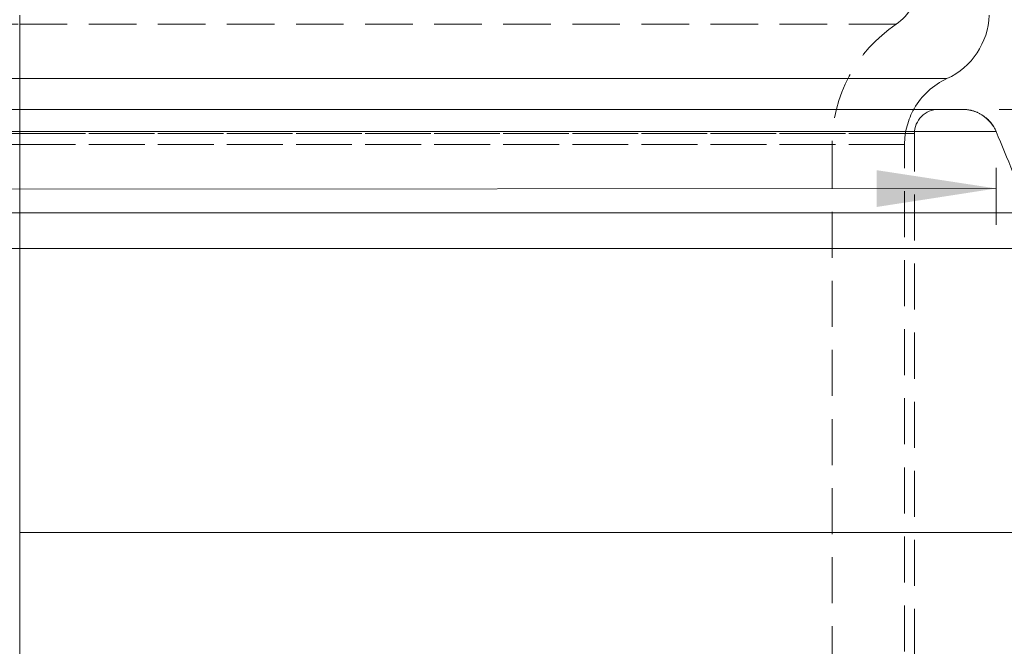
# Model space of a CAD drawing. Header units: millimetres. Extents: x 0 to 420, y 0 to 297.
# Tile 7 of 15: x 282 to 309, y 87 to 105. Entities that reach past the tile are written whole.
import ezdxf

# ---------------------------------------------------------------- set-up
doc = ezdxf.new("R2010")
doc.units = ezdxf.units.MM
doc.linetypes.add('HIDDEN', pattern=[1.905, 1.27, -0.635])
doc.styles.add('SLDTEXTSTYLE0', font='TXT', dxfattribs={"width": 0.75})
doc.dimstyles.new('SLDDIMSTYLE0', dxfattribs={"dimtxt": 3.5, "dimasz": 3.302, "dimexe": 0, "dimexo": 0.0625, "dimgap": 0.875, "dimtad": 1, "dimlfac": 1.5, "dimrnd": 1e-09, "dimzin": 12, "dimdsep": 46, "dimtxsty": 'SLDTEXTSTYLE0', "dimsah": 1, "dimcen": 0.09, "dimadec": 0, "dimazin": 3, "dimtfac": 1, "dimtofl": 0, "dimtmove": 0, "dimatfit": 3, "dimfxl": 0, "dimfrac": 2, "dimtolj": 1, "dimtzin": 12, "dimarcsym": 0})
doc.dimstyles.new('SLDDIMSTYLE1', dxfattribs={"dimtxt": 3.5, "dimasz": 3.302, "dimexe": 0, "dimexo": 0.0625, "dimgap": 0.875, "dimtad": 1, "dimdec": 6, "dimlfac": 1.5, "dimrnd": 1e-09, "dimzin": 12, "dimdsep": 46, "dimtxsty": 'SLDTEXTSTYLE0', "dimsah": 1, "dimcen": 0.09, "dimadec": 0, "dimazin": 3, "dimtfac": 1, "dimtofl": 0, "dimtmove": 0, "dimatfit": 3, "dimfxl": 0, "dimfrac": 2, "dimtolj": 1, "dimtzin": 12, "dimarcsym": 0})

# ---------------------------------------------------------------- blocks, each defined once
blk = doc.blocks.new('_D_9')
at = {"color": 7, "linetype": 'Continuous', "lineweight": 0}
for p, q in [((291.596, 149.411), (320.691, 149.411)), ((319.691, 149.411), (319.691, 102.077)), ((308.535, 102.077), (320.691, 102.077))]:
    blk.add_line(p, q, dxfattribs=at)
for points in [[(319.691, 149.411), (319.183, 146.109), (320.199, 146.109)], [(319.691, 102.077), (320.199, 105.379), (319.183, 105.379)]]:
    blk.add_solid(points, dxfattribs=at)
at = {"color": 7, "linetype": 'Continuous', "lineweight": 0, "insert": (315.179, 122.159), "char_height": 3.5, "attachment_point": 1, "rotation": 90, "style": 'SLDTEXTSTYLE0'}
blk.add_mtext('71', dxfattribs=at)
blk = doc.blocks.new('_D_10')
at = {"color": 7, "linetype": 'Continuous', "lineweight": 0}
for p, q in [((291.596, 149.411), (330.019, 149.411)), ((329.019, 149.411), (329.019, 81.411)), ((306.931, 81.411), (330.019, 81.411))]:
    blk.add_line(p, q, dxfattribs=at)
for points in [[(329.019, 149.411), (328.511, 146.109), (329.527, 146.109)], [(329.019, 81.411), (329.527, 84.713), (328.511, 84.713)]]:
    blk.add_solid(points, dxfattribs=at)
at = {"color": 7, "linetype": 'Continuous', "lineweight": 0, "insert": (324.507, 98.494), "char_height": 3.5, "attachment_point": 1, "rotation": 90, "style": 'SLDTEXTSTYLE0'}
blk.add_mtext('102', dxfattribs=at)
blk = doc.blocks.new('_D_11')
at = {"color": 7, "linetype": 'Continuous', "lineweight": 0}
for p, q in [((308.458, 100.464), (308.459, 98.897)), ((248.197, 100.413), (248.198, 98.846)), ((248.197, 99.846), (214.377, 99.817)), ((248.197, 99.846), (308.458, 99.897))]:
    blk.add_line(p, q, dxfattribs=at)
for points in [[(248.197, 99.846), (251.5, 99.341), (251.499, 100.357)], [(308.458, 99.897), (305.156, 100.402), (305.157, 99.386)]]:
    blk.add_solid(points, dxfattribs=at)
at = {"color": 7, "linetype": 'Continuous', "lineweight": 0, "insert": (214.374, 104.328), "char_height": 3.5, "attachment_point": 1, "rotation": 0.0491, "style": 'SLDTEXTSTYLE0'}
blk.add_mtext('90,39', dxfattribs=at)

msp = doc.modelspace()

# ---------------------------------------------------------------- linework, layer by layer
at = {"color": 7, "linetype": 'Continuous', "lineweight": 15}
for p, q in [((281.52944539, 102.92594417), (281.52944539, 104.67426264)), ((248.32944466, 102.07739506), (281.52944539, 102.07739506)), ((281.52944539, 102.07739506), (281.52944539, 101.46445815)), ((248.32944466, 101.46445815), (281.52944539, 101.46445815)), ((281.52944539, 99.22286529), (281.52944539, 101.46445815)), ((248.32944466, 99.22286529), (281.52944539, 99.22286529)), ((281.52944539, 99.22286529), (281.52944539, 98.24048265)), ((248.32944466, 98.24048265), (281.52944539, 98.24048265)), ((281.52944539, 90.41072835), (281.52944539, 98.24048265)), ((281.52944539, 90.41072835), (281.52944539, 82.58097435))]:
    msp.add_line(p, q, dxfattribs=at)
at = {"color": 7, "linetype": 'HIDDEN', "lineweight": 0}
for p, q in [((281.52944539, 104.67426264), (281.52944539, 102.92594417)), ((281.52944539, 102.92594417), (281.52944539, 101.10782369)), ((281.52944539, 102.09744954), (281.52944539, 101.10782369)), ((281.52944539, 101.41072953), (281.52944539, 102.07739506)), ((281.52944539, 102.07739506), (281.52944539, 101.46445815)), ((248.32944466, 101.46445815), (281.52944539, 101.46445815)), ((281.52944539, 99.22286529), (281.52944539, 101.46445815)), ((281.52944539, 79.41072833), (281.52944539, 101.41072953)), ((306.20163574, 79.41072833), (306.20163574, 101.41072953)), ((303.93140161, 82.74406166), (303.93140161, 101.10782369)), ((305.93140069, 81.41072842), (305.93140069, 101.10782369)), ((248.32944466, 99.22286529), (281.52944539, 99.22286529)), ((281.52944539, 99.22286529), (281.52944539, 98.24048265)), ((248.32944466, 98.24048265), (281.52944539, 98.24048265)), ((281.52944539, 90.41072835), (281.52944539, 98.24048265)), ((281.52944539, 90.41072835), (281.52944539, 82.58097435))]:
    msp.add_line(p, q, dxfattribs=at)
at = {"color": 8, "linetype": 'Continuous', "lineweight": 15}
msp.add_line((281.52944539, 102.92594417), (281.52944539, 102.09744954), dxfattribs=at)
at = {"color": 7, "linetype": 'HIDDEN', "lineweight": 0}
for centre, radius, start, end in [((304.95822754, 105.53554184), 1.33333333, 303.881015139, 358), ((307.93140117, 101.10782426), 4, 123.881015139, 179.999999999), ((307.93140117, 101.10782426), 2, 150.342594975, 179.999999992), ((306.86830191, 101.4107283), 0.66666667, 89.999999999, 179.9999946)]:
    msp.add_arc(centre, radius, start, end, dxfattribs=at)
at = {"color": 7, "linetype": 'Continuous', "lineweight": 15}
for centre, radius, start, end in [((306.2647345, 104.74406163), 2, 294.624318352, 358), ((307.93140117, 101.10782426), 2, 114.624318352, 150.342594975), ((307.53496858, 101.07739496), 1, 22.771808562, 90), ((246.98677492, 75.66032677), 66.66666667, 20.6977480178, 22.771808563)]:
    msp.add_arc(centre, radius, start, end, dxfattribs=at)
at = {"color": 7, "linetype": 'HIDDEN', "lineweight": 0}
for points, knots in [([(257.35736982, 104.42861245), (257.35736982, 104.42861245), (257.38334088, 104.42861254), (257.49930406, 104.42861242), (257.55066934, 104.42861253), (257.69074206, 104.42861241), (257.77884497, 104.42861213), (258.00803276, 104.42861284), (258.14832616, 104.42861151), (258.50868425, 104.42861359), (258.72746675, 104.42860906), (259.15085105, 104.4286139), (259.30845523, 104.42859905), (259.65875049, 104.42860282), (259.85207946, 104.42861234), (260.28265572, 104.4286128), (260.51994153, 104.42862327), (260.91546198, 104.42862635), (261.05425121, 104.4286236), (261.34088043, 104.42861631), (261.4892548, 104.42861238), (262.25630056, 104.42861283), (262.95118847, 104.42861251), (264.47613037, 104.42861257), (265.27576425, 104.42861794), (266.50468795, 104.42860833), (266.91968852, 104.42860281), (267.75837538, 104.4286075), (268.18276291, 104.42861251), (269.4613418, 104.42861284), (270.31690471, 104.42861307), (272.03201705, 104.42861175), (272.89163245, 104.42861241), (274.61361413, 104.42861252), (275.47601743, 104.42861248), (278.06613542, 104.4286124), (279.79679169, 104.42861245), (281.52944539, 104.42861245)], [0, 0, 0, 0, 0.125, 0.125, 0.1875, 0.1875, 0.25, 0.25, 0.3125, 0.3125, 0.375, 0.375, 0.40625, 0.40625, 0.4375, 0.4375, 0.46875, 0.46875, 0.484375, 0.484375, 0.5, 0.5, 0.5625, 0.5625, 0.625, 0.625, 0.65625, 0.65625, 0.6875, 0.6875, 0.75, 0.75, 0.8125, 0.8125, 0.875, 0.875, 1, 1, 1, 1]), ([(305.70152095, 104.42861245), (305.70152095, 104.42861245), (305.67554989, 104.42861254), (305.55958671, 104.42861242), (305.50822143, 104.42861253), (305.36814871, 104.42861241), (305.2800458, 104.42861213), (305.05085802, 104.42861284), (304.91056461, 104.42861151), (304.55020652, 104.42861359), (304.33142403, 104.42860906), (303.90803972, 104.4286139), (303.75043554, 104.42859905), (303.40014029, 104.42860282), (303.20681132, 104.42861234), (302.77623506, 104.4286128), (302.53894924, 104.42862327), (302.14342879, 104.42862635), (302.00463956, 104.4286236), (301.71801035, 104.42861631), (301.56963597, 104.42861238), (300.80259021, 104.42861283), (300.1077023, 104.42861251), (298.5827604, 104.42861257), (297.78312652, 104.42861794), (296.55420282, 104.42860833), (296.13920225, 104.42860281), (295.30051539, 104.4286075), (294.87612786, 104.42861251), (293.59754898, 104.42861284), (292.74198606, 104.42861307), (291.02687372, 104.42861175), (290.16725832, 104.42861241), (288.44527664, 104.42861252), (287.58287334, 104.42861248), (284.99275535, 104.4286124), (283.26209908, 104.42861245), (281.52944539, 104.42861245)], [0, 0, 0, 0, 0.125, 0.125, 0.1875, 0.1875, 0.25, 0.25, 0.3125, 0.3125, 0.375, 0.375, 0.40625, 0.40625, 0.4375, 0.4375, 0.46875, 0.46875, 0.484375, 0.484375, 0.5, 0.5, 0.5625, 0.5625, 0.625, 0.625, 0.65625, 0.65625, 0.6875, 0.6875, 0.75, 0.75, 0.8125, 0.8125, 0.875, 0.875, 1, 1, 1, 1]), ([(281.52944539, 104.42861245), (283.26623822, 104.42861245), (285.00212431, 104.42861254), (287.60326486, 104.42861242), (288.46986793, 104.42861253), (290.20177031, 104.42861241), (291.06504838, 104.42861213), (292.78048304, 104.42861284), (293.63319239, 104.42861151), (295.32306632, 104.42861359), (296.16048075, 104.42860906), (297.39804904, 104.4286139), (297.80817808, 104.42859905), (298.60532198, 104.42860282), (298.99388726, 104.42861234), (299.74684598, 104.4286128), (300.11121822, 104.42862327), (300.63598602, 104.42862635), (300.80743677, 104.4286236), (301.13677938, 104.42861631), (301.29542441, 104.42861238), (302.05866702, 104.42861283), (302.57248934, 104.42861251), (303.43914875, 104.42861257), (303.7774628, 104.42861794), (304.19607372, 104.42860833), (304.3206362, 104.42860281), (304.54549238, 104.4286075), (304.64595098, 104.42861251), (304.91717776, 104.42861284), (305.05678915, 104.42861307), (305.28430564, 104.42861175), (305.37135509, 104.42861241), (305.50977431, 104.42861252), (305.56066389, 104.42861248), (305.67561376, 104.4286124), (305.70152095, 104.42861245), (305.70152095, 104.42861245)], [0, 0, 0, 0, 0.125, 0.125, 0.1875, 0.1875, 0.25, 0.25, 0.3125, 0.3125, 0.375, 0.375, 0.40625, 0.40625, 0.4375, 0.4375, 0.46875, 0.46875, 0.484375, 0.484375, 0.5, 0.5, 0.5625, 0.5625, 0.625, 0.625, 0.65625, 0.65625, 0.6875, 0.6875, 0.75, 0.75, 0.8125, 0.8125, 0.875, 0.875, 1, 1, 1, 1]), ([(281.52944539, 102.92594294), (283.35188234, 102.92594294), (285.17244548, 102.9259407), (287.89771079, 102.92594433), (288.80519698, 102.92593015), (290.6174659, 102.92596016), (291.52226163, 102.92591338), (293.32789729, 102.92598541), (294.23131897, 102.92591252), (296.00759543, 102.92598888), (296.88239754, 102.92589859), (298.1643182, 102.92597606), (298.58655819, 102.92600824), (299.41817038, 102.92597451), (299.82841735, 102.9259678), (301.00831675, 102.92587851), (301.7355183, 102.92593146), (302.71741567, 102.925948), (303.02136534, 102.92593938), (303.5822729, 102.92594418), (303.83980018, 102.92594029), (304.55020263, 102.92594789), (304.92786481, 102.92598574), (305.39725579, 102.92593099), (305.53761576, 102.92596707), (305.79155432, 102.92598734), (305.90522358, 102.92597238), (306.21130086, 102.92591956), (306.36994548, 102.9259879), (306.62757102, 102.92591625), (306.72642062, 102.92596277), (306.88291305, 102.92592979), (306.94045387, 102.92594313), (307.06940255, 102.92594295), (307.09806784, 102.92594294), (307.09806784, 102.92594294)], [0, 0, 0, 0, 0.125, 0.125, 0.1875, 0.1875, 0.25, 0.25, 0.3125, 0.3125, 0.375, 0.375, 0.40625, 0.40625, 0.4375, 0.4375, 0.5, 0.5, 0.53125, 0.53125, 0.5625, 0.5625, 0.625, 0.625, 0.65625, 0.65625, 0.6875, 0.6875, 0.75, 0.75, 0.8125, 0.8125, 0.875, 0.875, 1, 1, 1, 1]), ([(307.53496858, 102.07739496), (307.63368315, 102.07739496), (307.72996162, 102.06309047), (307.91774105, 102.00642842), (308.0069841, 101.96437444), (308.25094459, 101.80231106), (308.38168753, 101.64391835), (308.45702229, 101.46445691)], [0, 0, 0, 0, 0.25, 0.25, 0.5, 0.5, 1, 1, 1, 1]), ([(281.52944539, 101.4107283), (279.76836396, 101.4107283), (278.0098882, 101.4107283), (275.37982893, 101.4107283), (274.50441417, 101.4107283), (272.75725921, 101.4107283), (271.88547958, 101.4107283), (270.14726601, 101.4107283), (269.28076091, 101.4107283), (267.98713577, 101.4107283), (267.55694084, 101.4107283), (266.69917162, 101.4107283), (266.27090927, 101.4107283), (265.01043178, 101.4107283), (264.19661348, 101.4107283), (263.03720934, 101.4107283), (262.66029755, 101.4107283), (261.95058619, 101.4107283), (261.61564721, 101.4107283), (260.9870714, 101.4107283), (260.69268267, 101.4107283), (260.14896476, 101.4107283), (259.90348432, 101.4107283), (259.45684866, 101.4107283), (259.25561627, 101.4107283), (258.8904522, 101.4107283), (258.72623351, 101.4107283), (258.28563478, 101.4107283), (258.05747858, 101.4107283), (257.6817718, 101.4107283), (257.53530981, 101.4107283), (257.29636713, 101.4107283), (257.2045085, 101.4107283), (257.05855503, 101.4107283), (257.00490513, 101.4107283), (256.88425366, 101.4107283), (256.85725553, 101.4107283), (256.85725553, 101.4107283)], [0, 0, 0, 0, 0.125, 0.125, 0.1875, 0.1875, 0.25, 0.25, 0.3125, 0.3125, 0.34375, 0.34375, 0.375, 0.375, 0.4375, 0.4375, 0.46875, 0.46875, 0.5, 0.5, 0.53125, 0.53125, 0.5625, 0.5625, 0.59375, 0.59375, 0.625, 0.625, 0.6875, 0.6875, 0.75, 0.75, 0.8125, 0.8125, 0.875, 0.875, 1, 1, 1, 1]), ([(281.52942752, 101.4107283), (283.29051041, 101.4107283), (285.04898911, 101.4107283), (287.67905907, 101.4107283), (288.55447727, 101.4107283), (290.30163589, 101.4107283), (291.17341574, 101.4107283), (292.91163183, 101.4107283), (293.77813968, 101.4107283), (295.07176965, 101.4107283), (295.50196628, 101.4107283), (296.35973845, 101.4107283), (296.7880008, 101.4107283), (298.0484755, 101.4107283), (298.86229188, 101.4107283), (300.02169806, 101.4107283), (300.39860946, 101.4107283), (301.10831913, 101.4107283), (301.44325711, 101.4107283), (302.07183161, 101.4107283), (302.3662215, 101.4107283), (302.90993628, 101.4107283), (303.15541598, 101.4107283), (303.6020505, 101.4107283), (303.80328232, 101.4107283), (304.16844519, 101.4107283), (304.3326626, 101.4107283), (304.77325821, 101.4107283), (305.00141728, 101.4107283), (305.37712521, 101.4107283), (305.52358232, 101.4107283), (305.76251672, 101.4107283), (305.85437734, 101.4107283), (306.0003471, 101.4107283), (306.05400354, 101.4107283), (306.17463693, 101.4107283), (306.201615, 101.4107283), (306.20163525, 101.4107283)], [0, 0, 0, 0, 0.125, 0.125, 0.1875, 0.1875, 0.25, 0.25, 0.3125, 0.3125, 0.34375, 0.34375, 0.375, 0.375, 0.4375, 0.4375, 0.46875, 0.46875, 0.5, 0.5, 0.53125, 0.53125, 0.5625, 0.5625, 0.59375, 0.59375, 0.625, 0.625, 0.6875, 0.6875, 0.75, 0.75, 0.8125, 0.8125, 0.875, 0.875, 1, 1, 1, 1]), ([(281.52944539, 101.46445691), (283.43824935, 101.46445691), (285.34422168, 101.46445412), (288.19470453, 101.46444135), (289.1434278, 101.46444922), (291.03675652, 101.46446914), (291.98137395, 101.46446779), (293.86459092, 101.4644518), (294.80321726, 101.46445973), (296.20431002, 101.46445632), (296.67126552, 101.46445834), (297.59104522, 101.46446533), (298.04491012, 101.46446607), (299.38495247, 101.46445415), (300.2498351, 101.46446627), (301.28034113, 101.46445761), (301.48424514, 101.4644503), (301.88121076, 101.46443863), (302.07490634, 101.46443533), (302.64136473, 101.46444055), (302.99947137, 101.46446491), (303.67579814, 101.46443902), (303.99402608, 101.4644251), (304.59073931, 101.4644512), (304.87027965, 101.4644607), (305.63291253, 101.46443268), (306.04782745, 101.46445052), (306.56839848, 101.4644773), (306.72526155, 101.46447772), (307.00755273, 101.46446665), (307.13315378, 101.46445613), (307.47237069, 101.46445735), (307.64884917, 101.46449032), (307.93546358, 101.46446917), (308.04537777, 101.46444324), (308.21928152, 101.46443064), (308.28308666, 101.46443582), (308.42564289, 101.4644837), (308.45702229, 101.46445691), (308.45702229, 101.46445691)], [0, 0, 0, 0, 0.125, 0.125, 0.1875, 0.1875, 0.25, 0.25, 0.3125, 0.3125, 0.34375, 0.34375, 0.375, 0.375, 0.4375, 0.4375, 0.453125, 0.453125, 0.46875, 0.46875, 0.5, 0.5, 0.53125, 0.53125, 0.5625, 0.5625, 0.625, 0.625, 0.65625, 0.65625, 0.6875, 0.6875, 0.75, 0.75, 0.8125, 0.8125, 0.875, 0.875, 1, 1, 1, 1]), ([(306.20163525, 101.4107283), (306.20163513, 101.4107283), (306.17491983, 101.4107283), (306.05636819, 101.4107283), (306.00381286, 101.4107283), (305.86102789, 101.4107283), (305.77120239, 101.4107283), (305.53674335, 101.4107283), (305.39283934, 101.4107283), (305.11410794, 101.4107283), (305.01080692, 101.4107283), (304.77733578, 101.4107283), (304.64685398, 101.4107283), (304.21063104, 101.4107283), (303.85972833, 101.4107283), (303.19432686, 101.4107283), (302.94799249, 101.4107283), (302.41440284, 101.4107283), (302.12558903, 101.4107283), (301.5022997, 101.4107283), (301.16653086, 101.4107283), (300.45428673, 101.4107283), (300.0833314, 101.4107283), (299.3164956, 101.4107283), (298.92065852, 101.4107283), (298.10800927, 101.4107283), (297.69029245, 101.4107283), (296.43280972, 101.4107283), (295.58152363, 101.4107283), (293.86301592, 101.4107283), (292.99557909, 101.4107283), (291.25003345, 101.4107283), (290.37180166, 101.4107283), (288.60787228, 101.4107283), (287.72372827, 101.4107283), (285.07024605, 101.4107283), (283.30008887, 101.4107283), (281.52944539, 101.4107283)], [0, 0, 0, 0, 0.125, 0.125, 0.1875, 0.1875, 0.25, 0.25, 0.3125, 0.3125, 0.34375, 0.34375, 0.375, 0.375, 0.4375, 0.4375, 0.46875, 0.46875, 0.5, 0.5, 0.53125, 0.53125, 0.5625, 0.5625, 0.59375, 0.59375, 0.625, 0.625, 0.6875, 0.6875, 0.75, 0.75, 0.8125, 0.8125, 0.875, 0.875, 1, 1, 1, 1]), ([(281.52944539, 101.10782426), (279.77602642, 101.10782426), (278.02337338, 101.10782358), (275.39666834, 101.10782465), (274.5207871, 101.10781532), (272.77426961, 101.10783384), (271.90366624, 101.10780595), (270.17026949, 101.10784518), (269.30740189, 101.1077917), (268.02200811, 101.10784335), (267.59404066, 101.1078871), (266.74750193, 101.10790658), (266.32915254, 101.10783761), (265.09186952, 101.10780732), (264.29045, 101.1078219), (263.14452326, 101.10782562), (262.77607494, 101.10783586), (262.07739763, 101.10781217), (261.74547666, 101.1078362), (260.81234216, 101.10779717), (260.29516416, 101.10781125), (259.64330182, 101.10783131), (259.44622426, 101.10792071), (259.09436726, 101.1079497), (258.93820374, 101.10781262), (258.51457935, 101.10785159), (258.29289999, 101.10781558), (257.92677021, 101.1078338), (257.7836524, 101.10782068), (257.55174631, 101.10782816), (257.4631301, 101.10782432), (257.32227547, 101.10782419), (257.27054501, 101.10782394), (257.15373081, 101.10782491), (257.1274896, 101.10782426), (257.1274896, 101.10782426)], [0, 0, 0, 0, 0.125, 0.125, 0.1875, 0.1875, 0.25, 0.25, 0.3125, 0.3125, 0.34375, 0.34375, 0.375, 0.375, 0.4375, 0.4375, 0.46875, 0.46875, 0.5, 0.5, 0.5625, 0.5625, 0.59375, 0.59375, 0.625, 0.625, 0.6875, 0.6875, 0.75, 0.75, 0.8125, 0.8125, 0.875, 0.875, 1, 1, 1, 1]), ([(259.1274896, 101.10782426), (259.1274896, 101.10782426), (259.15034964, 101.10782928), (259.28497285, 101.10782036), (259.39397692, 101.10786781), (259.68918798, 101.10781417), (259.8094124, 101.10787812), (260.1190436, 101.10779715), (260.3083346, 101.10792087), (260.7923159, 101.10780637), (261.08472613, 101.10790327), (261.6596494, 101.1078035), (261.87501558, 101.10780055), (262.35295111, 101.10784439), (262.61746737, 101.10784122), (263.49078553, 101.10778595), (264.15533062, 101.1077531), (265.23841674, 101.10790013), (265.60951562, 101.10796857), (266.35996223, 101.10786462), (266.74047046, 101.10783092), (267.89402381, 101.10795067), (268.67910741, 101.10779837), (269.87147086, 101.10787543), (270.27137577, 101.10790244), (271.0707781, 101.10784786), (271.47092029, 101.10782331), (273.47345243, 101.10787193), (275.08112019, 101.10782104), (278.30171408, 101.10782834), (279.91484631, 101.10782426), (281.52944539, 101.10782426)], [0, 0, 0, 0, 0.125, 0.125, 0.25, 0.25, 0.3125, 0.3125, 0.375, 0.375, 0.4375, 0.4375, 0.46875, 0.46875, 0.5, 0.5, 0.5625, 0.5625, 0.59375, 0.59375, 0.625, 0.625, 0.6875, 0.6875, 0.71875, 0.71875, 0.75, 0.75, 0.875, 0.875, 1, 1, 1, 1]), ([(281.52944539, 101.10782426), (283.15169832, 101.10782426), (284.77329181, 101.10782928), (288.01391419, 101.10782036), (289.63480967, 101.10786767), (292.04485089, 101.10781424), (292.84509043, 101.10787778), (294.43571708, 101.10779749), (295.23001778, 101.10791974), (296.77518171, 101.10780749), (297.52809364, 101.10790013), (298.60428411, 101.10780508), (298.95435372, 101.10780201), (299.61229136, 101.10784293), (299.92286003, 101.10783978), (300.78581903, 101.10778882), (301.24567649, 101.10775765), (301.81449573, 101.10789786), (301.9816005, 101.107967), (302.27951858, 101.10786618), (302.41126064, 101.10783169), (302.76730034, 101.10794914), (302.95237954, 101.1077988), (303.18198535, 101.10787521), (303.25004813, 101.10790229), (303.3719954, 101.10784801), (303.42615872, 101.10782335), (303.6688531, 101.10787178), (303.77588513, 101.10782104), (303.90875052, 101.10782833), (303.93140117, 101.10782426), (303.93140117, 101.10782426)], [0, 0, 0, 0, 0.125, 0.125, 0.25, 0.25, 0.3125, 0.3125, 0.375, 0.375, 0.4375, 0.4375, 0.46875, 0.46875, 0.5, 0.5, 0.5625, 0.5625, 0.59375, 0.59375, 0.625, 0.625, 0.6875, 0.6875, 0.71875, 0.71875, 0.75, 0.75, 0.875, 0.875, 1, 1, 1, 1]), ([(303.93140117, 101.10782426), (303.93140117, 101.10782426), (303.90854113, 101.10782928), (303.77391792, 101.10782036), (303.66491385, 101.10786767), (303.3697028, 101.10781424), (303.24947837, 101.10787778), (302.93984717, 101.10779749), (302.75055618, 101.10791974), (302.26657487, 101.10780749), (301.97416464, 101.10790013), (301.39924138, 101.10780508), (301.18387519, 101.10780201), (300.70593967, 101.10784293), (300.4414234, 101.10783978), (299.56810525, 101.10778882), (298.90356015, 101.10775765), (297.82047404, 101.10789786), (297.44937516, 101.107967), (296.69892854, 101.10786618), (296.31842032, 101.10783169), (295.16486697, 101.10794914), (294.37978337, 101.1077988), (293.18741991, 101.10787521), (292.787515, 101.10790229), (291.98811268, 101.10784801), (291.58797048, 101.10782335), (289.58543834, 101.10787178), (287.97777058, 101.10782104), (284.75717669, 101.10782833), (283.14404446, 101.10782426), (281.52944539, 101.10782426)], [0, 0, 0, 0, 0.125, 0.125, 0.25, 0.25, 0.3125, 0.3125, 0.375, 0.375, 0.4375, 0.4375, 0.46875, 0.46875, 0.5, 0.5, 0.5625, 0.5625, 0.59375, 0.59375, 0.625, 0.625, 0.6875, 0.6875, 0.71875, 0.71875, 0.75, 0.75, 0.875, 0.875, 1, 1, 1, 1]), ([(281.52944539, 101.10782426), (283.28286435, 101.10782426), (285.0355174, 101.10782358), (287.66222244, 101.10782465), (288.53810367, 101.10781532), (290.28462116, 101.10783384), (291.15522453, 101.10780595), (292.88862128, 101.10784518), (293.75148888, 101.1077917), (295.03688266, 101.10784335), (295.46485011, 101.1078871), (296.31138885, 101.10790658), (296.72973823, 101.10783761), (297.96702126, 101.10780732), (298.76844077, 101.1078219), (299.91436752, 101.10782562), (300.28281584, 101.10783586), (300.98149315, 101.10781217), (301.31341411, 101.1078362), (302.24654862, 101.10779717), (302.76372662, 101.10781125), (303.41558895, 101.10783131), (303.61266652, 101.10792071), (303.96452352, 101.1079497), (304.12068703, 101.10781262), (304.54431142, 101.10785159), (304.76599079, 101.10781558), (305.13212056, 101.1078338), (305.27523837, 101.10782068), (305.50714446, 101.10782816), (305.59576068, 101.10782432), (305.7366153, 101.10782419), (305.78834576, 101.10782394), (305.90515997, 101.10782491), (305.93140117, 101.10782426), (305.93140117, 101.10782426)], [0, 0, 0, 0, 0.125, 0.125, 0.1875, 0.1875, 0.25, 0.25, 0.3125, 0.3125, 0.34375, 0.34375, 0.375, 0.375, 0.4375, 0.4375, 0.46875, 0.46875, 0.5, 0.5, 0.5625, 0.5625, 0.59375, 0.59375, 0.625, 0.625, 0.6875, 0.6875, 0.75, 0.75, 0.8125, 0.8125, 0.875, 0.875, 1, 1, 1, 1]), ([(305.93140117, 101.10782426), (305.93140117, 101.10782426), (305.90493905, 101.10782358), (305.78666291, 101.10782465), (305.73410956, 101.10781532), (305.59124424, 101.10783384), (305.50128016, 101.10780595), (305.26684732, 101.10784518), (305.12289658, 101.1077917), (304.84480565, 101.10784335), (304.74157519, 101.1078871), (304.50997854, 101.10790658), (304.38166549, 101.10783761), (303.95153801, 101.10780732), (303.60517372, 101.1078219), (302.94266756, 101.10782562), (302.69982894, 101.10783586), (302.16850247, 101.10781217), (301.87877444, 101.1078362), (300.93697298, 101.10779717), (300.23397925, 101.10781125), (299.0907619, 101.10783131), (298.69400197, 101.10792071), (297.89238771, 101.1079497), (297.48545485, 101.10781262), (296.25075096, 101.10785159), (295.40879094, 101.10781558), (293.70093545, 101.1078338), (292.83434641, 101.10782068), (291.10370374, 101.10782816), (290.23659287, 101.10782432), (288.49998972, 101.10782419), (287.63046419, 101.10782394), (285.01937535, 101.10782491), (283.27526928, 101.10782426), (281.52944539, 101.10782426)], [0, 0, 0, 0, 0.125, 0.125, 0.1875, 0.1875, 0.25, 0.25, 0.3125, 0.3125, 0.34375, 0.34375, 0.375, 0.375, 0.4375, 0.4375, 0.46875, 0.46875, 0.5, 0.5, 0.5625, 0.5625, 0.59375, 0.59375, 0.625, 0.625, 0.6875, 0.6875, 0.75, 0.75, 0.8125, 0.8125, 0.875, 0.875, 1, 1, 1, 1]), ([(309.35063647, 99.2228652), (309.35063647, 99.2228652), (309.3178979, 99.22281358), (309.16890009, 99.22291019), (309.10233123, 99.22292674), (308.92048102, 99.2228844), (308.80537707, 99.22285187), (308.5035055, 99.22284961), (308.31575302, 99.22284589), (307.84022097, 99.22289789), (307.55252053, 99.22292052), (307.01310482, 99.22286433), (306.81521724, 99.22284049), (306.37617037, 99.22282769), (306.1345597, 99.22284027), (305.35115542, 99.22288112), (304.74621511, 99.22282569), (303.87297488, 99.2228644), (303.69195711, 99.22286699), (303.32199172, 99.22285547), (303.13278159, 99.22284637), (302.55294387, 99.22283436), (302.15011352, 99.2228546), (301.31433124, 99.22287546), (300.87949713, 99.22286732), (299.99223947, 99.22286158), (299.54093702, 99.2228637), (298.16777874, 99.22287415), (297.22680901, 99.22285775), (295.78863852, 99.2228731), (295.30404501, 99.22287906), (294.33327886, 99.2228764), (293.84652947, 99.2228688), (292.38293458, 99.22285408), (291.40277133, 99.22284949), (289.43638479, 99.22286882), (288.44989956, 99.22289932), (285.48570442, 99.22287589), (283.50796659, 99.2228652), (281.52944539, 99.2228652)], [0, 0, 0, 0, 0.125, 0.125, 0.1875, 0.1875, 0.25, 0.25, 0.3125, 0.3125, 0.375, 0.375, 0.40625, 0.40625, 0.4375, 0.4375, 0.5, 0.5, 0.515625, 0.515625, 0.53125, 0.53125, 0.5625, 0.5625, 0.59375, 0.59375, 0.625, 0.625, 0.6875, 0.6875, 0.71875, 0.71875, 0.75, 0.75, 0.8125, 0.8125, 0.875, 0.875, 1, 1, 1, 1]), ([(281.52944539, 98.24048212), (283.52171861, 98.24048212), (285.51319872, 98.24046861), (288.49797066, 98.24044356), (289.49122092, 98.24047913), (291.47109322, 98.24049957), (292.45794998, 98.24049456), (293.93148161, 98.24047728), (294.42152604, 98.24046854), (295.39883961, 98.24046624), (295.88656757, 98.24047382), (297.33377087, 98.24049085), (298.28053364, 98.24047149), (299.66203701, 98.24048436), (300.11606789, 98.24048643), (301.00869879, 98.24047926), (301.4458275, 98.24046981), (302.28630929, 98.24049617), (302.69147823, 98.24051908), (303.27488149, 98.24050427), (303.46528866, 98.24049343), (303.83766243, 98.24047993), (304.01987879, 98.24048315), (304.89915836, 98.24052928), (305.50927309, 98.24046273), (306.30031259, 98.24051055), (306.54447166, 98.24052632), (306.98875649, 98.24051295), (307.18915956, 98.2404855), (307.73566394, 98.24041791), (308.02743041, 98.2404416), (308.50979544, 98.24050392), (308.70042544, 98.24049838), (309.00687008, 98.24049716), (309.12370492, 98.24046242), (309.30826068, 98.24041213), (309.37578297, 98.24042987), (309.52685915, 98.24053966), (309.56002441, 98.24048212), (309.56002441, 98.24048212)], [0, 0, 0, 0, 0.125, 0.125, 0.1875, 0.1875, 0.25, 0.25, 0.28125, 0.28125, 0.3125, 0.3125, 0.375, 0.375, 0.40625, 0.40625, 0.4375, 0.4375, 0.46875, 0.46875, 0.484375, 0.484375, 0.5, 0.5, 0.5625, 0.5625, 0.59375, 0.59375, 0.625, 0.625, 0.6875, 0.6875, 0.75, 0.75, 0.8125, 0.8125, 0.875, 0.875, 1, 1, 1, 1]), ([(281.52944539, 90.4107283), (282.93883288, 90.4107283), (284.27017267, 90.4107283), (286.81006253, 90.4107283), (288.02008257, 90.4107283), (291.47475757, 90.4107283), (293.54084678, 90.4107283), (297.27342318, 90.4107283), (298.94066992, 90.4107283), (301.17005844, 90.4107283), (301.86716031, 90.4107283), (303.16733482, 90.4107283), (303.77009272, 90.4107283), (304.87631791, 90.4107283), (305.38003247, 90.4107283), (306.28827447, 90.4107283), (306.69297278, 90.4107283), (307.77205427, 90.4107283), (308.31004666, 90.4107283), (308.9139196, 90.4107283), (309.08125731, 90.4107283), (309.35778399, 90.4107283), (309.46707847, 90.4107283), (309.63591852, 90.4107283), (309.69548489, 90.4107283), (309.77261643, 90.4107283), (309.79011686, 90.4107283), (309.79011686, 90.4107283)], [0, 0, 0, 0, 0.0625, 0.0625, 0.125, 0.125, 0.25, 0.25, 0.375, 0.375, 0.4375, 0.4375, 0.5, 0.5, 0.5625, 0.5625, 0.625, 0.625, 0.75, 0.75, 0.8125, 0.8125, 0.875, 0.875, 0.9375, 0.9375, 1, 1, 1, 1])]:
    msp.add_open_spline(points, degree=3, knots=knots, dxfattribs=at)
at = {"color": 7, "linetype": 'Continuous', "lineweight": 15}
for points, knots in [([(255.96082294, 102.92594294), (255.96082294, 102.92594294), (255.98927448, 102.9259407), (256.11666836, 102.92594433), (256.17333863, 102.92593015), (256.32772804, 102.92596016), (256.42524975, 102.92591338), (256.68035714, 102.92598541), (256.83843579, 102.92591252), (257.24080536, 102.92598888), (257.48481638, 102.92589859), (257.94807885, 102.92597606), (258.11877095, 102.92600824), (258.50147741, 102.92597451), (258.71432968, 102.9259678), (259.41230839, 102.92587851), (259.96043305, 102.92593146), (260.93444201, 102.925948), (261.27923924, 102.92593938), (262.00292523, 102.92594418), (262.38241291, 102.92594029), (263.56873042, 102.92594789), (264.39944601, 102.92598574), (265.68236035, 102.92593099), (266.1163521, 102.92596707), (266.99490204, 102.92598734), (267.44027291, 102.92597238), (268.77937639, 102.92591956), (269.67864019, 102.9259879), (271.48574561, 102.92591625), (272.39360612, 102.92596277), (274.21525143, 102.92592979), (275.129263, 102.92594313), (277.87041777, 102.92594295), (279.69951595, 102.92594294), (281.52944539, 102.92594294)], [0, 0, 0, 0, 0.125, 0.125, 0.1875, 0.1875, 0.25, 0.25, 0.3125, 0.3125, 0.375, 0.375, 0.40625, 0.40625, 0.4375, 0.4375, 0.5, 0.5, 0.53125, 0.53125, 0.5625, 0.5625, 0.625, 0.625, 0.65625, 0.65625, 0.6875, 0.6875, 0.75, 0.75, 0.8125, 0.8125, 0.875, 0.875, 1, 1, 1, 1]), ([(307.09806784, 102.92594294), (307.09806784, 102.92594294), (307.06961629, 102.9259407), (306.94222241, 102.92594433), (306.88555214, 102.92593015), (306.73116273, 102.92596016), (306.63364102, 102.92591338), (306.37853363, 102.92598541), (306.22045499, 102.92591252), (305.81808541, 102.92598888), (305.5740744, 102.92589859), (305.11081192, 102.92597606), (304.94011982, 102.92600824), (304.55741336, 102.92597451), (304.34456109, 102.9259678), (303.64658238, 102.92587851), (303.09845772, 102.92593146), (302.12444876, 102.925948), (301.77965153, 102.92593938), (301.05596555, 102.92594418), (300.67647787, 102.92594029), (299.49016035, 102.92594789), (298.65944476, 102.92598574), (297.37653042, 102.92593099), (296.94253868, 102.92596707), (296.06398873, 102.92598734), (295.61861787, 102.92597238), (294.27951438, 102.92591956), (293.38025059, 102.9259879), (291.57314516, 102.92591625), (290.66528465, 102.92596277), (288.84363934, 102.92592979), (287.92962777, 102.92594313), (285.188473, 102.92594295), (283.35937483, 102.92594294), (281.52944539, 102.92594294)], [0, 0, 0, 0, 0.125, 0.125, 0.1875, 0.1875, 0.25, 0.25, 0.3125, 0.3125, 0.375, 0.375, 0.40625, 0.40625, 0.4375, 0.4375, 0.5, 0.5, 0.53125, 0.53125, 0.5625, 0.5625, 0.625, 0.625, 0.65625, 0.65625, 0.6875, 0.6875, 0.75, 0.75, 0.8125, 0.8125, 0.875, 0.875, 1, 1, 1, 1]), ([(307.53496858, 102.07739496), (307.53496846, 102.07739496), (307.50537991, 102.07739496), (307.37199123, 102.07739496), (307.31236101, 102.07739496), (307.1499913, 102.07739496), (307.04747073, 102.07739496), (306.78031122, 102.07739496), (306.61589347, 102.07739496), (306.29955881, 102.07739496), (306.1823924, 102.07739496), (305.91874958, 102.07739496), (305.77177685, 102.07739496), (305.28231018, 102.07739496), (304.89082109, 102.07739496), (304.16450752, 102.07739496), (303.89691905, 102.07739496), (303.32246355, 102.07739496), (303.01506905, 102.07739496), (302.35965942, 102.07739496), (302.01162422, 102.07739496), (301.45988273, 102.07739496), (301.27103018, 102.07739496), (300.88367498, 102.07739496), (300.68492132, 102.07739496), (299.68187692, 102.07739496), (298.83952411, 102.07739496), (297.53520811, 102.07739496), (297.09355706, 102.07739496), (296.19885147, 102.07739496), (295.74577521, 102.07739496), (294.38761271, 102.07739496), (293.4779415, 102.07739496), (291.65310419, 102.07739496), (290.73790992, 102.07739496), (288.90374443, 102.07739496), (287.98476199, 102.07739496), (285.22382241, 102.07739496), (283.37796146, 102.07739496), (281.52944539, 102.07739496)], [0, 0, 0, 0, 0.125, 0.125, 0.1875, 0.1875, 0.25, 0.25, 0.3125, 0.3125, 0.34375, 0.34375, 0.375, 0.375, 0.4375, 0.4375, 0.46875, 0.46875, 0.5, 0.5, 0.53125, 0.53125, 0.546875, 0.546875, 0.5625, 0.5625, 0.625, 0.625, 0.65625, 0.65625, 0.6875, 0.6875, 0.75, 0.75, 0.8125, 0.8125, 0.875, 0.875, 1, 1, 1, 1]), ([(281.52944539, 101.46445691), (283.43824935, 101.46445691), (285.34422168, 101.46445412), (288.19470453, 101.46444135), (289.1434278, 101.46444922), (291.03675652, 101.46446914), (291.98137395, 101.46446779), (293.86459092, 101.4644518), (294.80321726, 101.46445973), (296.20431002, 101.46445632), (296.67126552, 101.46445834), (297.59104522, 101.46446533), (298.04491012, 101.46446607), (299.38495247, 101.46445415), (300.2498351, 101.46446627), (301.28034113, 101.46445761), (301.48424514, 101.4644503), (301.88121076, 101.46443863), (302.07490634, 101.46443533), (302.64136473, 101.46444055), (302.99947137, 101.46446491), (303.67579814, 101.46443902), (303.99402608, 101.4644251), (304.59073931, 101.4644512), (304.87027965, 101.4644607), (305.63291253, 101.46443268), (306.04782745, 101.46445052), (306.56839848, 101.4644773), (306.72526155, 101.46447772), (307.00755273, 101.46446665), (307.13315378, 101.46445613), (307.47237069, 101.46445735), (307.64884917, 101.46449032), (307.93546358, 101.46446917), (308.04537777, 101.46444324), (308.21928152, 101.46443064), (308.28308666, 101.46443582), (308.42564289, 101.4644837), (308.45702229, 101.46445691), (308.45702229, 101.46445691)], [0, 0, 0, 0, 0.125, 0.125, 0.1875, 0.1875, 0.25, 0.25, 0.3125, 0.3125, 0.34375, 0.34375, 0.375, 0.375, 0.4375, 0.4375, 0.453125, 0.453125, 0.46875, 0.46875, 0.5, 0.5, 0.53125, 0.53125, 0.5625, 0.5625, 0.625, 0.625, 0.65625, 0.65625, 0.6875, 0.6875, 0.75, 0.75, 0.8125, 0.8125, 0.875, 0.875, 1, 1, 1, 1]), ([(309.35063647, 99.2228652), (309.35063647, 99.2228652), (309.3178979, 99.22281358), (309.16890009, 99.22291019), (309.10233123, 99.22292674), (308.92048102, 99.2228844), (308.80537707, 99.22285187), (308.5035055, 99.22284961), (308.31575302, 99.22284589), (307.84022097, 99.22289789), (307.55252053, 99.22292052), (307.01310482, 99.22286433), (306.81521724, 99.22284049), (306.37617037, 99.22282769), (306.1345597, 99.22284027), (305.35115542, 99.22288112), (304.74621511, 99.22282569), (303.87297488, 99.2228644), (303.69195711, 99.22286699), (303.32199172, 99.22285547), (303.13278159, 99.22284637), (302.55294387, 99.22283436), (302.15011352, 99.2228546), (301.31433124, 99.22287546), (300.87949713, 99.22286732), (299.99223947, 99.22286158), (299.54093702, 99.2228637), (298.16777874, 99.22287415), (297.22680901, 99.22285775), (295.78863852, 99.2228731), (295.30404501, 99.22287906), (294.33327886, 99.2228764), (293.84652947, 99.2228688), (292.38293458, 99.22285408), (291.40277133, 99.22284949), (289.43638479, 99.22286882), (288.44989956, 99.22289932), (285.48570442, 99.22287589), (283.50796659, 99.2228652), (281.52944539, 99.2228652)], [0, 0, 0, 0, 0.125, 0.125, 0.1875, 0.1875, 0.25, 0.25, 0.3125, 0.3125, 0.375, 0.375, 0.40625, 0.40625, 0.4375, 0.4375, 0.5, 0.5, 0.515625, 0.515625, 0.53125, 0.53125, 0.5625, 0.5625, 0.59375, 0.59375, 0.625, 0.625, 0.6875, 0.6875, 0.71875, 0.71875, 0.75, 0.75, 0.8125, 0.8125, 0.875, 0.875, 1, 1, 1, 1]), ([(281.52944539, 98.24048212), (283.52171861, 98.24048212), (285.51319872, 98.24046861), (288.49797066, 98.24044356), (289.49122092, 98.24047913), (291.47109322, 98.24049957), (292.45794998, 98.24049456), (293.93148161, 98.24047728), (294.42152604, 98.24046854), (295.39883961, 98.24046624), (295.88656757, 98.24047382), (297.33377087, 98.24049085), (298.28053364, 98.24047149), (299.66203701, 98.24048436), (300.11606789, 98.24048643), (301.00869879, 98.24047926), (301.4458275, 98.24046981), (302.28630929, 98.24049617), (302.69147823, 98.24051908), (303.27488149, 98.24050427), (303.46528866, 98.24049343), (303.83766243, 98.24047993), (304.01987879, 98.24048315), (304.89915836, 98.24052928), (305.50927309, 98.24046273), (306.30031259, 98.24051055), (306.54447166, 98.24052632), (306.98875649, 98.24051295), (307.18915956, 98.2404855), (307.73566394, 98.24041791), (308.02743041, 98.2404416), (308.50979544, 98.24050392), (308.70042544, 98.24049838), (309.00687008, 98.24049716), (309.12370492, 98.24046242), (309.30826068, 98.24041213), (309.37578297, 98.24042987), (309.52685915, 98.24053966), (309.56002441, 98.24048212), (309.56002441, 98.24048212)], [0, 0, 0, 0, 0.125, 0.125, 0.1875, 0.1875, 0.25, 0.25, 0.28125, 0.28125, 0.3125, 0.3125, 0.375, 0.375, 0.40625, 0.40625, 0.4375, 0.4375, 0.46875, 0.46875, 0.484375, 0.484375, 0.5, 0.5, 0.5625, 0.5625, 0.59375, 0.59375, 0.625, 0.625, 0.6875, 0.6875, 0.75, 0.75, 0.8125, 0.8125, 0.875, 0.875, 1, 1, 1, 1]), ([(281.52944539, 90.4107283), (282.93883288, 90.4107283), (284.27017267, 90.4107283), (286.81006253, 90.4107283), (288.02008257, 90.4107283), (291.47475757, 90.4107283), (293.54084678, 90.4107283), (297.27342318, 90.4107283), (298.94066992, 90.4107283), (301.17005844, 90.4107283), (301.86716031, 90.4107283), (303.16733482, 90.4107283), (303.77009272, 90.4107283), (304.87631791, 90.4107283), (305.38003247, 90.4107283), (306.28827447, 90.4107283), (306.69297278, 90.4107283), (307.77205427, 90.4107283), (308.31004666, 90.4107283), (308.9139196, 90.4107283), (309.08125731, 90.4107283), (309.35778399, 90.4107283), (309.46707847, 90.4107283), (309.63591852, 90.4107283), (309.69548489, 90.4107283), (309.77261643, 90.4107283), (309.79011686, 90.4107283), (309.79011686, 90.4107283)], [0, 0, 0, 0, 0.0625, 0.0625, 0.125, 0.125, 0.25, 0.25, 0.375, 0.375, 0.4375, 0.4375, 0.5, 0.5, 0.5625, 0.5625, 0.625, 0.625, 0.75, 0.75, 0.8125, 0.8125, 0.875, 0.875, 0.9375, 0.9375, 1, 1, 1, 1])]:
    msp.add_open_spline(points, degree=3, knots=knots, dxfattribs=at)

# ---------------------------------------------------------------- dimensions: what is measured, and where the dimension line sits
at = {"color": 7, "linetype": 'Continuous', "lineweight": 0}
for base, p1, p2, angle, dimstyle, picture, middle in [((319.69095151, 102.07739496), (290.59611205, 149.4107283), (307.53496858, 102.07739496), 90, 'SLDDIMSTYLE1', '_D_9', (319.69095151, 124.74482859)), ((329.01886864, 81.4107283), (290.59611205, 149.4107283), (305.93140117, 81.4107283), 90, 'SLDDIMSTYLE1', '_D_10', (329.01886864, 102.37359686)), ((308.45836444, 99.8972851), (248.19611205, 101.41284865), (308.45702229, 101.46445691), 0.04906887, 'SLDDIMSTYLE0', '_D_11', (220.19611205, 99.82169611))]:
    dim = msp.add_linear_dim(base=base, p1=p1, p2=p2, angle=angle, dimstyle=dimstyle, dxfattribs=at)
    dim.commit()
    dim.dimension.update_dxf_attribs({"geometry": picture, "text_midpoint": middle, "dimtype": 160})

doc.saveas('drawing.dxf')
